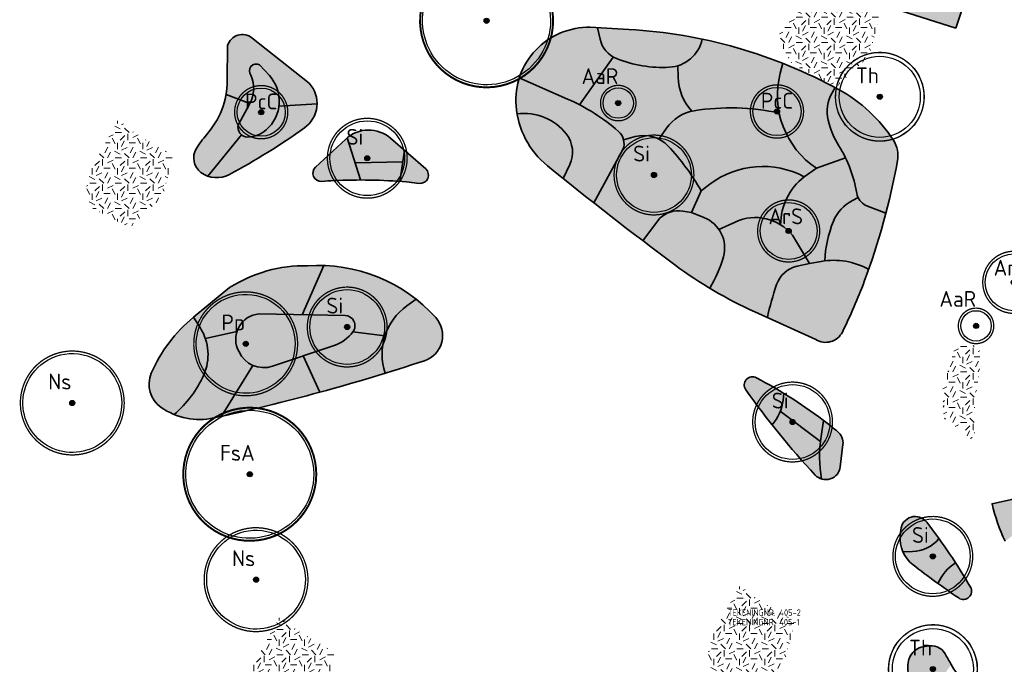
# Model space of a CAD drawing. Header units: metres. Extents: x 109081 to 109625, y 521087 to 521376.
# Tile 9 of 13: x 109252 to 109330, y 521235 to 521285. Entities that reach past the tile are written whole.
import ezdxf
from ezdxf.enums import TextEntityAlignment as Align

# ---------------------------------------------------------------- set-up
doc = ezdxf.new("R2010")
doc.units = ezdxf.units.M
doc.layers.get('0').update_dxf_attribs({"color": 253})
for name, color, linetype in [('Boom buitencontour', 253, 'Continuous'), ('Heester-I', 224, 'Continuous'), ('Heester-II', 173, 'Continuous'), ('Heester-III', 123, 'Continuous'), ('Heester-IV', 91, 'Continuous'), ('Heester-IX', 72, 'Continuous'), ('Heester-V', 201, 'Continuous'), ('Heester-VI', 221, 'Continuous'), ('Heester-X', 32, 'Continuous'), ('Heester-XI', 52, 'Continuous'), ('Heester-XII', 92, 'Continuous'), ('Heester-XIII', 136, 'Continuous'), ('Heester-XIV', 152, 'Continuous'), ('Heester-XV', 192, 'Continuous'), ('Heester-XVI', 212, 'Continuous'), ('Heester-XVII', 232, 'Continuous')]:
    doc.layers.add(name, color=color, linetype=linetype)
for name, color, linetype, lineweight in [('Heester-HhA', 117, 'Continuous', 35), ('N-WE-GR-BEPLANTING-G', 90, 'Continuous', 35), ("N-WE-GR-BOMEN-Acer rubrum 'Sun valley'", 7, 'Continuous', 25), ("N-WE-GR-BOMEN-Amelanchier arborea 'Robin hill", 7, 'Continuous', 25), ("N-WE-GR-BOMEN-Fagus sylvatica 'Atropurperea'", 7, 'Continuous', 25), ('N-WE-GR-BOMEN-Nyssa sylvatica', 7, 'Continuous', 25), ('N-WE-GR-BOMEN-Parrotia persica', 7, 'Continuous', 25), ("N-WE-GR-BOMEN-Pyrus calleryana 'Chanticleer'", 7, 'Continuous', 25), ('N-WE-GR-BOMEN-Sorbus intermedia', 7, 'Continuous', 25), ('N-WE-GR-BOMEN-tekst', 10, 'Continuous', 25), ('N-WE-GR-BOMEN-Tilia henryana', 7, 'Continuous', 25), ('N-WE-GR-GRAS_KUNSTGRAS-A-200', 82, 'Continuous', 18), ('N-WE-GR-SIERPLANTSOEN-G', 40, 'Continuous', 35), ('X-XX-AL-VERWIJZING-T25', 7, 'Continuous', 25)]:
    doc.layers.add(name, color=color, linetype=linetype, lineweight=lineweight)
doc.layers.add('Heester-VII', color=240, linetype='Continuous', true_color=0xff003f)
doc.styles.add('NLCS-ISO-M-T18', font='NLCS-ISO.ttf', dxfattribs={"height": 1.8})
doc.styles.add('NLCS-ISO-M200-T25', font='NLCS-ISO.ttf', dxfattribs={"height": 0.5})

# ---------------------------------------------------------------- blocks, each defined once
blk = doc.blocks.new('Tilia henryana')
at = {"ltscale": 0.1}
h = blk.add_hatch(color=256, dxfattribs=at)
edge = h.paths.add_edge_path()
edge.add_arc((0, 0), 0.203, 0, 360)
at = {"color": 220}
blk.add_circle((0, 0), 3.2, dxfattribs=at)
at = {"ltscale": 0.1}
blk.add_circle((0, 0), 0.203, dxfattribs=at)
for radius in [0.105, 0.0607]:
    blk.add_circle((0, 0), radius)
at = {"layer": 'Boom buitencontour', "color": 109, "true_color": 0x135e2c, "const_width": 0.104}
blk.add_lwpolyline([(-3.391, 0.867, -0.88213), (3.5, 0, -1.13362)], format="xyb", close=True, dxfattribs=at)
at = {"layer": 'Boom buitencontour', "color": 109, "true_color": 0x135e2c}
blk.add_circle((0, 0), 3.5, dxfattribs=at)
at = {"layer": 'N-WE-GR-BOMEN-tekst', "style": 'NLCS-ISO-M-T18', "oblique": 0}
blk.add_text('Th', height=1.25, dxfattribs=at).set_placement((-0.98, 1.689), align=Align.MIDDLE_CENTER)
blk = doc.blocks.new('Acer rubrum')
at = {"ltscale": 0.1}
h = blk.add_hatch(color=256, dxfattribs=at)
edge = h.paths.add_edge_path()
edge.add_arc((0, 0), 0.203, 0, 360)
at = {"color": 220}
blk.add_circle((0, 0), 2.25, dxfattribs=at)
at = {"ltscale": 0.1}
blk.add_circle((0, 0), 0.203, dxfattribs=at)
for radius in [0.105, 0.0607]:
    blk.add_circle((0, 0), radius)
at = {"layer": 'Boom buitencontour', "color": 109, "true_color": 0x135e2c, "const_width": 0.104}
blk.add_lwpolyline([(-2.374, 0.607, -0.88213), (2.45, 0, -1.13362)], format="xyb", close=True, dxfattribs=at)
at = {"layer": 'N-WE-GR-BOMEN-tekst', "style": 'NLCS-ISO-M-T18', "oblique": 0}
blk.add_text('ArS', height=1.25, dxfattribs=at).set_placement((-0.227, 1.153), align=Align.MIDDLE_CENTER)
blk = doc.blocks.new('Amelanchier arborea')
at = {"ltscale": 0.1}
h = blk.add_hatch(color=256, dxfattribs=at)
edge = h.paths.add_edge_path()
edge.add_arc((0, 0), 0.203, 0, 360)
at = {"color": 220}
blk.add_circle((0, 0), 1.2, dxfattribs=at)
at = {"ltscale": 0.1}
blk.add_circle((0, 0), 0.203, dxfattribs=at)
for radius in [0.105, 0.0607]:
    blk.add_circle((0, 0), radius)
at = {"layer": 'Boom buitencontour', "color": 109, "true_color": 0x135e2c, "const_width": 0.104}
blk.add_lwpolyline([(-1.356, 0.347, -0.88213), (1.4, 0, -1.13362)], format="xyb", close=True, dxfattribs=at)
at = {"layer": 'N-WE-GR-BOMEN-tekst', "style": 'NLCS-ISO-M-T18', "oblique": 0}
blk.add_text('AaR', height=1.25, dxfattribs=at).set_placement((-1.442, 2.13), align=Align.MIDDLE_CENTER)
blk = doc.blocks.new('Pyrus calleryana')
at = {"ltscale": 0.1}
h = blk.add_hatch(color=256, dxfattribs=at)
edge = h.paths.add_edge_path()
edge.add_arc((0, 0), 0.203, 0, 360)
at = {"color": 220}
blk.add_circle((0, 0), 1.9, dxfattribs=at)
at = {"ltscale": 0.1}
blk.add_circle((0, 0), 0.203, dxfattribs=at)
for radius in [0.105, 0.0607]:
    blk.add_circle((0, 0), radius)
at = {"layer": 'Boom buitencontour', "color": 109, "true_color": 0x135e2c, "const_width": 0.104}
blk.add_lwpolyline([(-2.035, 0.52, -0.88213), (2.1, 0, -1.13362)], format="xyb", close=True, dxfattribs=at)
at = {"layer": 'N-WE-GR-BOMEN-tekst', "style": 'NLCS-ISO-M-T18', "oblique": 0}
blk.add_text('PcC', height=1.25, dxfattribs=at).set_placement((0.004, 0.849), align=Align.MIDDLE_CENTER)
blk = doc.blocks.new('Sorbus intermedia')
at = {"ltscale": 0.1}
h = blk.add_hatch(color=256, dxfattribs=at)
edge = h.paths.add_edge_path()
edge.add_arc((0, 0), 0.203, 0, 360)
at = {"color": 220}
blk.add_circle((0, 0), 2.95, dxfattribs=at)
at = {"ltscale": 0.1}
blk.add_circle((0, 0), 0.203, dxfattribs=at)
for radius in [0.105, 0.0607]:
    blk.add_circle((0, 0), radius)
at = {"layer": 'Boom buitencontour', "color": 109, "true_color": 0x135e2c, "const_width": 0.104}
blk.add_lwpolyline([(-3.052, 0.78, -0.88213), (3.15, 0, -1.13362)], format="xyb", close=True, dxfattribs=at)
at = {"layer": 'N-WE-GR-BOMEN-tekst', "style": 'NLCS-ISO-M-T18', "oblique": 0}
blk.add_text('Si', height=1.25, dxfattribs=at).set_placement((-0.98, 1.689), align=Align.MIDDLE_CENTER)
blk = doc.blocks.new('Parrotia persica')
at = {"ltscale": 0.1}
h = blk.add_hatch(color=256, dxfattribs=at)
edge = h.paths.add_edge_path()
edge.add_arc((0, 0), 0.203, 0, 360)
at = {"color": 220}
blk.add_lwpolyline([(-3.779, 0.966, -0.88213), (3.9, 0, -1.13362)], format="xyb", close=True, dxfattribs=at)
at = {"ltscale": 0.1}
blk.add_circle((0, 0), 0.203, dxfattribs=at)
for radius in [0.105, 0.0607]:
    blk.add_circle((0, 0), radius)
at = {"layer": 'Boom buitencontour', "color": 109, "true_color": 0x135e2c, "const_width": 0.104}
blk.add_lwpolyline([(-3.972, 1.015, -0.88213), (4.1, 0, -1.13362)], format="xyb", close=True, dxfattribs=at)
at = {"layer": 'N-WE-GR-BOMEN-tekst', "style": 'NLCS-ISO-M-T18', "oblique": 0}
blk.add_text('Pp', height=1.25, dxfattribs=at).set_placement((-0.98, 1.689), align=Align.MIDDLE_CENTER)
blk = doc.blocks.new('Nyssa sylvatica')
at = {"ltscale": 0.1}
h = blk.add_hatch(color=256, dxfattribs=at)
edge = h.paths.add_edge_path()
edge.add_arc((0, 0), 0.203, 0, 360)
at = {"color": 220}
blk.add_lwpolyline([(-3.779, 0.966, -0.88213), (3.9, 0, -1.13362)], format="xyb", close=True, dxfattribs=at)
at = {"ltscale": 0.1}
blk.add_circle((0, 0), 0.203, dxfattribs=at)
for radius in [0.105, 0.0607]:
    blk.add_circle((0, 0), radius)
at = {"layer": 'Boom buitencontour', "color": 109, "true_color": 0x135e2c, "const_width": 0.104}
blk.add_lwpolyline([(-3.972, 1.015, -0.88213), (4.1, 0, -1.13362)], format="xyb", close=True, dxfattribs=at)
at = {"layer": 'N-WE-GR-BOMEN-tekst', "style": 'NLCS-ISO-M-T18', "oblique": 0}
blk.add_text('Ns', height=1.25, dxfattribs=at).set_placement((-0.98, 1.689), align=Align.MIDDLE_CENTER)
blk = doc.blocks.new('Fagus sylvatica')
at = {"ltscale": 0.1}
h = blk.add_hatch(color=256, dxfattribs=at)
edge = h.paths.add_edge_path()
edge.add_arc((0, 0), 0.203, 0, 360)
at = {"color": 220}
blk.add_lwpolyline([(-4.893, 1.25, -0.88213), (5.05, 0, -1.13362)], format="xyb", close=True, dxfattribs=at)
at = {"ltscale": 0.1}
blk.add_circle((0, 0), 0.203, dxfattribs=at)
for radius in [0.105, 0.0607]:
    blk.add_circle((0, 0), radius)
at = {"layer": 'Boom buitencontour', "color": 109, "true_color": 0x135e2c, "const_width": 0.156}
blk.add_lwpolyline([(-5.087, 1.3, -0.88213), (5.25, 0, -1.13362)], format="xyb", close=True, dxfattribs=at)
at = {"layer": 'N-WE-GR-BOMEN-tekst', "style": 'NLCS-ISO-M-T18', "oblique": 0}
blk.add_text('FsA', height=1.25, dxfattribs=at).set_placement((-0.98, 1.689), align=Align.MIDDLE_CENTER)

msp = doc.modelspace()

# ---------------------------------------------------------------- hatches: boundary and pattern name
at = {"layer": 'Heester-HhA'}
h = msp.add_hatch(color=256, dxfattribs=at)
h.dxf.hatch_style = 1
h.paths.add_polyline_path([(109324.294, 521298.527, 0.006656), (109324.63, 521300.485, 0.008425), (109324.959, 521302.886, 0.068233), (109324.62, 521320.726), (109329.768, 521321.484), (109329.506, 521322.961), (109322.886, 521321.987, -0.074155), (109323.469, 521303.063, -0.00841), (109323.148, 521300.717, -0.006643), (109322.819, 521298.801, -0.030267), (109320.936, 521291.272), (109319.52, 521286.827), (109326, 521284.762), (109326.477, 521286.184), (109321.404, 521287.8), (109322.366, 521290.819, 0.030278)])
at = {"layer": 'Heester-I'}
h = msp.add_hatch(color=256, dxfattribs=at)
h.dxf.hatch_style = 1
h.paths.add_polyline_path([(109304.077, 521280.911), (109304.058, 521281.809, -0.061786), (109303.372, 521281.687, -0.108618), (109299.215, 521282.37, -0.033306), (109298.958, 521282.493), (109296.287, 521278.729, -0.060314), (109299.366, 521276.625, -0.152596), (109299.765, 521275.97), (109300.695, 521276.214, -0.183579), (109302.556, 521276.017), (109303.163, 521276.886, -0.188431), (109305.163, 521278.22, -0.183154)])
h = msp.add_hatch(color=256, dxfattribs=at)
h.dxf.hatch_style = 1
h.paths.add_polyline_path([(109272.582, 521278.847, 0.200929), (109271.812, 521281.026), (109271.037, 521281.881, 0.829983), (109270.351, 521281.052, -0.234256), (109270.259, 521278.821), (109269.359, 521277.177, 0.514915), (109270.103, 521276.185, 0.174553), (109271.551, 521276.746, 0.202399)])
h = msp.add_hatch(color=256, dxfattribs=at)
h.dxf.hatch_style = 1
h.paths.add_polyline_path([(109282.345, 521274.219), (109278.582, 521274.136), (109279.007, 521272.794, -0.017265), (109282.113, 521272.687)])
h = msp.add_hatch(color=256, dxfattribs=at)
h.dxf.hatch_style = 1
h.paths.add_polyline_path([(109315.302, 521252.155), (109312.142, 521254.56, -0.087532), (109311.489, 521253.477, 0.019838), (109314.888, 521249.521, 0.13242), (109315.396, 521249.204, -0.069371)])
h = msp.add_hatch(color=256, dxfattribs=at)
h.dxf.hatch_style = 1
h.paths.add_polyline_path([(109324.666, 521244.508, -0.212732), (109322.569, 521243.486), (109321.823, 521243.46, 0.124175), (109322.62, 521242.437, 0.009332), (109324.584, 521240.965, -0.153601), (109325.978, 521242.592, 0.012354)])
at = {"layer": 'Heester-II'}
h = msp.add_hatch(color=256, dxfattribs=at)
h.dxf.hatch_style = 1
h.paths.add_polyline_path([(109315.924, 521277.502, -0.194639), (109316.244, 521279.677), (109316.479, 521280.078, 0.029141), (109312.337, 521281.998), (109312.133, 521281.218, 0.320304), (109314.991, 521273.724), (109317.283, 521274.55, 0.02558), (109316.769, 521275.483, -0.079061)])
at = {"layer": 'Heester-III'}
h = msp.add_hatch(color=256, dxfattribs=at)
h.dxf.hatch_style = 1
h.paths.add_polyline_path([(109312.052, 521278.077, 0.092689), (109305.35, 521278.256, 0.203468), (109303.163, 521276.886), (109302.556, 521276.017, -0.086771), (109303.283, 521275.473, -0.060932), (109305.887, 521271.931), (109306.587, 521272.462, -0.293411), (109314.017, 521273.048), (109314.991, 521273.724, -0.197676)])
h = msp.add_hatch(color=256, dxfattribs=at)
h.dxf.hatch_style = 1
h.paths.add_polyline_path([(109277.778, 521262.104), (109270.998, 521262.229, 0.549148), (109269.41, 521259.248, 0.383957), (109272.045, 521258.102), (109276.913, 521259.731, 0.14629), (109278.402, 521260.817, 0.61393)])
h = msp.add_hatch(color=256, dxfattribs=at)
h.dxf.hatch_style = 1
edge = h.paths.add_edge_path()
edge.add_arc((109341.663, 521250.032), 13.1, 192.2722, 205.9068)
edge.add_arc((109327.879, 521247.588), 3.841, 301.3941, 364.46936)
edge.add_line((109331.708, 521247.887), (109328.863, 521247.248))
at = {"layer": 'Heester-IV'}
h = msp.add_hatch(color=256, dxfattribs=at)
h.dxf.hatch_style = 1
h.paths.add_polyline_path([(109314.017, 521273.048, 0.293411), (109306.587, 521272.462), (109305.887, 521271.931), (109305.118, 521270.239), (109306.115, 521269.838, -0.149934), (109307.299, 521268.88), (109308.577, 521269.478, -0.253868), (109312.168, 521269.266, -0.229993)])
at = {"layer": 'Heester-IX'}
h = msp.add_hatch(color=256, dxfattribs=at)
h.dxf.hatch_style = 1
h.paths.add_polyline_path([(109317.829, 521271.169), (109318.288, 521271.402, -0.067644), (109318.181, 521271.744, 0.071046), (109317.283, 521274.55), (109314.991, 521273.724), (109314.017, 521273.048, 0.229993), (109312.168, 521269.266, -0.083861), (109313.109, 521268.434), (109314.451, 521266.217), (109315.377, 521266.377, -0.011834), (109315.645, 521266.416, -0.085214), (109316.336, 521269.546, -0.180021)])
h = msp.add_hatch(color=256, dxfattribs=at)
h.dxf.hatch_style = 1
h.paths.add_polyline_path([(109270.507, 521258.169, -0.185381), (109269.41, 521259.248, -0.208648), (109269.245, 521260.84), (109266.753, 521260.286, -0.188916), (109266.628, 521257.424, -0.113317), (109264.285, 521254.299, 0.150633), (109267.421, 521254.023, 0.000953), (109268.018, 521254.153)])
at = {"layer": 'Heester-V'}
h = msp.add_hatch(color=256, dxfattribs=at)
h.dxf.hatch_style = 1
h.paths.add_polyline_path([(109312.133, 521281.218), (109312.337, 521281.998, 0.042378), (109305.983, 521283.901, -0.269466), (109304.058, 521281.809), (109304.077, 521280.911, 0.183154), (109305.163, 521278.22, -0.014481), (109305.35, 521278.256, -0.092689), (109312.052, 521278.077, -0.115326)])
h = msp.add_hatch(color=256, dxfattribs=at)
h.dxf.hatch_style = 1
h.paths.add_polyline_path([(109295.256, 521276.403, 0.268502), (109291.356, 521278.014, 0.181597), (109293.76, 521273.91, 0.00134), (109295.012, 521272.9), (109295.522, 521274.004, 0.278694)])
at = {"layer": 'Heester-VI'}
h = msp.add_hatch(color=256, dxfattribs=at)
h.dxf.hatch_style = 1
h.paths.add_polyline_path([(109298.958, 521282.493, -0.214661), (109297.917, 521283.904), (109297.722, 521284.81), (109297.141, 521284.843, 0.331847), (109291.535, 521280.842), (109295.344, 521279.179, -0.016839), (109296.287, 521278.729)])
h = msp.add_hatch(color=256, dxfattribs=at)
h.dxf.hatch_style = 1
h.paths.add_polyline_path([(109280.928, 521260.492), (109278.402, 521260.817, -0.14629), (109276.913, 521259.731), (109274.479, 521258.916), (109275.795, 521256.058, 0.008356), (109280.942, 521257.548, -0.160481)])
at = {"layer": 'Heester-VII'}
h = msp.add_hatch(color=256, dxfattribs=at)
h.dxf.hatch_style = 1
h.paths.add_polyline_path([(109300.189, 521284.669), (109297.722, 521284.81), (109297.917, 521283.904, 0.249752), (109299.215, 521282.37, 0.108618), (109303.372, 521281.687, 0.33686), (109305.983, 521283.901, 0.037335)])
h = msp.add_hatch(color=256, dxfattribs=at)
h.dxf.hatch_style = 1
h.paths.add_polyline_path([(109274.479, 521258.916), (109272.045, 521258.102, -0.185381), (109270.507, 521258.169), (109268.018, 521254.153, 0.012488), (109275.795, 521256.058)])
h = msp.add_hatch(color=256, dxfattribs=at)
h.dxf.hatch_style = 1
h.paths.add_polyline_path([(109325.152, 521235.414, 0.342917), (109323.701, 521236.015, 0.428319), (109322.213, 521234.396), (109322.298, 521231.875), (109323.412, 521231.999), (109323.349, 521232.713, -0.117525), (109323.368, 521232.978, -0.470909), (109324.752, 521233.311), (109325.636, 521234.564, -0.000151)])
at = {"layer": 'Heester-X'}
h = msp.add_hatch(color=256, dxfattribs=at)
h.dxf.hatch_style = 1
h.paths.add_polyline_path([(109274.578, 521276.903, 0.238929), (109275.573, 521278.793), (109272.561, 521278.622, -0.182939), (109271.551, 521276.746, -0.174553), (109270.103, 521276.185, -0.172618), (109269.618, 521276.345), (109266.954, 521273.098, 0.211735), (109268.651, 521273.227, 0.030977)])
h = msp.add_hatch(color=256, dxfattribs=at)
h.dxf.hatch_style = 1
h.paths.add_polyline_path([(109320.479, 521270.178), (109318.883, 521270.785, -0.165735), (109318.288, 521271.402), (109317.829, 521271.169, 0.180021), (109316.336, 521269.546, 0.085214), (109315.645, 521266.416, -0.158469), (109319.117, 521265.743, 0.020866)])
h = msp.add_hatch(color=256, dxfattribs=at)
h.dxf.hatch_style = 1
h.paths.add_polyline_path([(109307.647, 521266.727, 0.382609), (109306.115, 521269.838), (109305.118, 521270.239), (109304.444, 521270.342, 0.236697), (109302.601, 521269.745), (109301.278, 521268.007, 0.002653), (109303.823, 521266.094, 0.024319), (109306.574, 521264.25, 0.067866)])
h = msp.add_hatch(color=256, dxfattribs=at)
h.dxf.hatch_style = 1
h.paths.add_polyline_path([(109276.095, 521266.053, 0.025408), (109274.822, 521266.034, 0.148278), (109268.671, 521264.304), (109265.819, 521261.966), (109266.36, 521261.109, -0.0583), (109266.753, 521260.286), (109269.245, 521260.84, -0.305496), (109270.998, 521262.229), (109274.388, 521262.166)])
h = msp.add_hatch(color=256, dxfattribs=at)
h.dxf.hatch_style = 1
h.paths.add_polyline_path([(109312.359, 521255.434), (109312.422, 521255.956, 0.013728), (109310.605, 521257), (109310.253, 521257.189, 0.792734), (109309.416, 521256.24, 0.013136), (109311.489, 521253.477, 0.15042)])
h = msp.add_hatch(color=256, dxfattribs=at)
h.dxf.hatch_style = 1
h.paths.add_polyline_path([(109323.698, 521245.802, 0.685106), (109321.643, 521245.188), (109321.607, 521244.738, 0.124175), (109321.823, 521243.46), (109322.569, 521243.486, 0.212732), (109324.666, 521244.508, 0.008599)])
at = {"layer": 'Heester-XI'}
h = msp.add_hatch(color=256, dxfattribs=at)
h.dxf.hatch_style = 1
h.paths.add_polyline_path([(109277.95, 521276.13, 0.014813), (109277.832, 521276.027), (109275.45, 521273.811, 0.708268), (109275.94, 521272.687, -0.005986), (109276.892, 521272.745, -0.011752), (109279.007, 521272.794)])
h = msp.add_hatch(color=256, dxfattribs=at)
h.dxf.hatch_style = 1
h.paths.add_polyline_path([(109305.887, 521271.931, 0.060932), (109303.283, 521275.473, 0.274726), (109300.695, 521276.214), (109299.765, 521275.97, -0.152596), (109299.721, 521275.203), (109297.408, 521270.997, 0.004074), (109301.278, 521268.007), (109302.601, 521269.745, -0.236697), (109304.444, 521270.342), (109305.118, 521270.239)])
h = msp.add_hatch(color=256, dxfattribs=at)
h.dxf.hatch_style = 1
h.paths.add_polyline_path([(109282.666, 521262.868), (109283.39, 521263.385, 0.158855), (109276.095, 521266.053), (109274.388, 521262.166), (109277.778, 521262.104, -0.61393), (109278.402, 521260.817), (109280.928, 521260.492, -0.160481)])
h = msp.add_hatch(color=256, dxfattribs=at)
h.dxf.hatch_style = 1
h.paths.add_polyline_path([(109312.422, 521255.956), (109312.359, 521255.434, -0.062071), (109312.142, 521254.56), (109315.302, 521252.155, -0.009468), (109315.353, 521252.557), (109315.539, 521253.832, 0.024722)])
h = msp.add_hatch(color=256, dxfattribs=at)
h.dxf.hatch_style = 1
h.paths.add_polyline_path([(109327.152, 521240.685, 0.011915), (109325.978, 521242.592, 0.153601), (109324.584, 521240.965, 0.007617), (109326.227, 521239.819, 0.797533)])
at = {"layer": 'Heester-XII'}
h = msp.add_hatch(color=256, dxfattribs=at)
h.dxf.hatch_style = 1
h.paths.add_polyline_path([(109321.07, 521275.925, 0.124459), (109316.746, 521279.934, 0.00194), (109316.479, 521280.078), (109316.244, 521279.677, 0.194639), (109315.924, 521277.502, 0.079061), (109316.769, 521275.483, -0.096802), (109318.181, 521271.744, 0.236025), (109318.883, 521270.785), (109320.479, 521270.178, 0.019016), (109321.394, 521274.305, 0.19121)])
at = {"layer": 'Heester-XIII'}
h = msp.add_hatch(color=256, dxfattribs=at)
h.dxf.hatch_style = 1
h.paths.add_polyline_path([(109282.481, 521275.121), (109281.38, 521276.082, 0.367288), (109277.95, 521276.13), (109278.582, 521274.136), (109282.345, 521274.219)])
h = msp.add_hatch(color=256, dxfattribs=at)
h.dxf.hatch_style = 1
h.paths.add_polyline_path([(109313.462, 521265.992), (109314.451, 521266.217), (109313.109, 521268.434, 0.345076), (109308.577, 521269.478), (109307.299, 521268.88, -0.220052), (109307.647, 521266.727, -0.067866), (109306.574, 521264.25, 0.029464), (109310.127, 521262.387), (109311.119, 521261.939, -0.029936), (109311.851, 521264.547, -0.258658)])
h = msp.add_hatch(color=256, dxfattribs=at)
h.dxf.hatch_style = 1
h.paths.add_polyline_path([(109266.36, 521261.109), (109265.819, 521261.966, 0.119581), (109262.487, 521257.546, 0.357287), (109263.256, 521254.856, 0.054935), (109264.285, 521254.299, 0.113317), (109266.628, 521257.424, 0.249968)])
at = {"layer": 'Heester-XIV'}
h = msp.add_hatch(color=256, dxfattribs=at)
h.dxf.hatch_style = 1
h.paths.add_polyline_path([(109284.945, 521261.934, 0.042509), (109283.39, 521263.385), (109282.666, 521262.868, 0.329446), (109280.942, 521257.548, 0.005085), (109284.048, 521258.539, 0.542097)])
at = {"layer": 'Heester-XV'}
h = msp.add_hatch(color=256, dxfattribs=at)
h.dxf.hatch_style = 1
h.paths.add_polyline_path([(109271.037, 521281.881), (109271.812, 521281.026, -0.200929), (109272.582, 521278.847, -0.018765), (109272.561, 521278.622), (109275.573, 521278.793, 0.191049), (109274.956, 521280.422), (109270.433, 521284.006, 0.530732), (109268.507, 521283.398), (109268.487, 521280.61, -0.041626), (109268.39, 521279.547), (109270.259, 521278.821, 0.234256), (109270.351, 521281.052, -0.829983)])
h = msp.add_hatch(color=256, dxfattribs=at)
h.dxf.hatch_style = 1
h.paths.add_polyline_path([(109284.147, 521273.665), (109282.481, 521275.121), (109282.113, 521272.687, -0.002914), (109282.637, 521272.648), (109283.644, 521272.53, 0.736787)])
h = msp.add_hatch(color=256, dxfattribs=at)
h.dxf.hatch_style = 1
h.paths.add_polyline_path([(109318.765, 521264.777, 0.004625), (109319.117, 521265.743, 0.170623), (109315.377, 521266.377), (109314.451, 521266.217), (109313.462, 521265.992, 0.258658), (109311.851, 521264.547, 0.029936), (109311.119, 521261.939), (109314.945, 521260.212, 0.444405), (109317.04, 521260.801, 0.025524)])
h = msp.add_hatch(color=256, dxfattribs=at)
h.dxf.hatch_style = 1
h.paths.add_polyline_path([(109317.085, 521251.92, 0.260008), (109316.662, 521252.957, 0.003676), (109316.173, 521253.342, 0.005249), (109315.539, 521253.832), (109315.353, 521252.557, 0.07889), (109315.396, 521249.204, 0.46603), (109316.871, 521250.165)])
at = {"layer": 'Heester-XVI'}
h = msp.add_hatch(color=256, dxfattribs=at)
h.dxf.hatch_style = 1
h.paths.add_polyline_path([(109295.522, 521274.004), (109295.012, 521272.9, 0.00255), (109297.408, 521270.997), (109299.721, 521275.203, 0.312468), (109299.366, 521276.625, 0.077231), (109295.344, 521279.179), (109291.535, 521280.842, 0.097373), (109291.278, 521278.635, 0.023127), (109291.356, 521278.014, -0.268502), (109295.256, 521276.403, -0.278694)])
at = {"layer": 'Heester-XVII'}
h = msp.add_hatch(color=256, dxfattribs=at)
h.dxf.hatch_style = 1
h.paths.add_polyline_path([(109269.618, 521276.345, -0.314357), (109269.359, 521277.177), (109270.259, 521278.821), (109268.39, 521279.547, -0.140361), (109266.842, 521276.366, 0.048615), (109266.031, 521275.263, 0.384887), (109266.405, 521273.39, 0.074418), (109266.954, 521273.098)])
at = {"layer": 'N-WE-GR-GRAS_KUNSTGRAS-A-200'}
h = msp.add_hatch(dxfattribs=at)
h.set_pattern_fill('AGR-GRAS_02-SO', color=256, scale=0.2, pattern_type=2)
h.set_pattern_definition([(0, (37.4015, 79.629), (2, 2), [0.5, -1.5]), (0, (38.5015, 80.829), (2, 2), [0.5, -1.5]), (90, (37.6015, 80.329), (-2, 2), [0.5, -1.5]), (90, (38.4015, 81.029), (-2, 2), [0.5, -1.5]), (45, (37.8015, 81.0291), (0, 2), [0.5, -2.328427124]), (135, (38.5015, 79.6291), (-2, 0), [0.5, -2.328427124]), (26.5650512, (37.9015, 80.2291), (2, 8e-10), [0.5, -3.972135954]), (26.5650512, (38.8015, 81.2291), (2, 8e-10), [0.5, -3.972135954]), (63.43494882, (38.8015, 79.6291), (1e-10, 2), [0.5, -3.972135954]), (63.43494882, (37.9015, 80.5291), (1e-10, 2), [0.5, -3.972135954]), (63.43494882, (38.6015, 80.0291), (1e-10, 2), [0.5, -3.972135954]), (116.5650512, (37.4015, 80.7291), (-8e-10, 2), [0.5, -3.972135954]), (153.43494882, (37.8015, 79.9291), (-2, 1e-10), [0.5, -3.972135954])])
h.paths.add_polyline_path([(109315.652, 521288.634), (109311.882, 521284.085), (109313.052, 521281.941), (109316.562, 521280.121), (109319.162, 521282.591), (109320.007, 521285.775), (109316.952, 521287.595)])
h = msp.add_hatch(dxfattribs=at)
h.set_pattern_fill('AGR-GRAS_02-SO', color=256, scale=0.2, pattern_type=2)
h.set_pattern_definition([(0, (-18.372, 68.5367), (2, 2), [0.5, -1.5]), (0, (-17.272, 69.7367), (2, 2), [0.5, -1.5]), (90, (-18.172, 69.2367), (-2, 2), [0.5, -1.5]), (90, (-17.372, 69.9367), (-2, 2), [0.5, -1.5]), (45, (-17.9719, 69.9367), (0, 2), [0.5, -2.328427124]), (135, (-17.2719, 68.5367), (-2, 0), [0.5, -2.328427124]), (26.5650512, (-17.8719, 69.1367), (2, 8e-10), [0.5, -3.972135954]), (26.5650512, (-16.9719, 70.1367), (2, 8e-10), [0.5, -3.972135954]), (63.43494882, (-16.9719, 68.5367), (1e-10, 2), [0.5, -3.972135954]), (63.43494882, (-17.8719, 69.4367), (1e-10, 2), [0.5, -3.972135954]), (63.43494882, (-17.1719, 68.9367), (1e-10, 2), [0.5, -3.972135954]), (116.5650512, (-18.3719, 69.6367), (-8e-10, 2), [0.5, -3.972135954]), (153.43494882, (-17.9719, 68.8367), (-2, 1e-10), [0.5, -3.972135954])])
h.paths.add_polyline_path([(109259.879, 521277.542), (109257.437, 521273.14), (109257.278, 521270.848), (109260.789, 521269.029), (109263.389, 521271.498), (109264.234, 521274.683), (109261.179, 521276.502)])
h = msp.add_hatch(dxfattribs=at)
h.set_pattern_fill('AGR-GRAS_02-SO', color=256, scale=0.2, pattern_type=2)
h.set_pattern_definition([(0, (48.3508, 51.653), (2, 2), [0.5, -1.5]), (0, (49.4508, 52.853), (2, 2), [0.5, -1.5]), (90, (48.5508, 52.353), (-2, 2), [0.5, -1.5]), (90, (49.3508, 53.053), (-2, 2), [0.5, -1.5]), (45, (48.7508, 53.053), (0, 2), [0.5, -2.328427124]), (135, (49.4508, 51.653), (-2, 0), [0.5, -2.328427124]), (26.5650512, (48.8508, 52.2531), (2, 8e-10), [0.5, -3.972135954]), (26.5650512, (49.7508, 53.2531), (2, 8e-10), [0.5, -3.972135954]), (63.43494882, (49.7508, 51.6531), (1e-10, 2), [0.5, -3.972135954]), (63.43494882, (48.8508, 52.5531), (1e-10, 2), [0.5, -3.972135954]), (63.43494882, (49.5508, 52.0531), (1e-10, 2), [0.5, -3.972135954]), (116.5650512, (48.3508, 52.7531), (-8e-10, 2), [0.5, -3.972135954]), (153.43494882, (48.7508, 51.9531), (-2, 1e-10), [0.5, -3.972135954])])
h.paths.add_polyline_path([(109326.075, 521260.041), (109324.956, 521256.437), (109325.039, 521254.034), (109327.511, 521252.145), (109327.483, 521255.153), (109327.898, 521258.094), (109327.902, 521259.619)])
h = msp.add_hatch(dxfattribs=at)
h.set_pattern_fill('AGR-GRAS_02-SO', color=256, scale=0.2, pattern_type=2)
h.set_pattern_definition([(0, (30.7046, 31.8103), (2, 2), [0.5, -1.5]), (0, (31.8046, 33.0103), (2, 2), [0.5, -1.5]), (90, (30.9046, 32.5103), (-2, 2), [0.5, -1.5]), (90, (31.7046, 33.2103), (-2, 2), [0.5, -1.5]), (45, (31.1046, 33.2103), (0, 2), [0.5, -2.328427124]), (135, (31.8046, 31.8103), (-2, 0), [0.5, -2.328427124]), (26.5650512, (31.2046, 32.4103), (2, 8e-10), [0.5, -3.972135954]), (26.5650512, (32.1046, 33.4103), (2, 8e-10), [0.5, -3.972135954]), (63.43494882, (32.1046, 31.8103), (1e-10, 2), [0.5, -3.972135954]), (63.43494882, (31.2046, 32.7103), (1e-10, 2), [0.5, -3.972135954]), (63.43494882, (31.9046, 32.2103), (1e-10, 2), [0.5, -3.972135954]), (116.5650512, (30.7046, 32.9103), (-8e-10, 2), [0.5, -3.972135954]), (153.43494882, (31.1046, 32.1103), (-2, 1e-10), [0.5, -3.972135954])])
h.paths.add_polyline_path([(109308.955, 521240.816), (109306.514, 521236.414), (109306.355, 521234.122), (109309.865, 521232.302), (109312.466, 521234.772), (109313.311, 521237.956), (109310.255, 521239.776)])
h = msp.add_hatch(dxfattribs=at)
h.set_pattern_fill('AGR-GRAS_02-SO', color=256, scale=0.2, pattern_type=2)
h.set_pattern_definition([(0, (-5.6173, 29.3445), (2, 2), [0.5, -1.5]), (0, (-4.5173, 30.5445), (2, 2), [0.5, -1.5]), (90, (-5.4173, 30.0445), (-2, 2), [0.5, -1.5]), (90, (-4.6173, 30.7445), (-2, 2), [0.5, -1.5]), (45, (-5.2173, 30.7445), (0, 2), [0.5, -2.328427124]), (135, (-4.5173, 29.3445), (-2, 0), [0.5, -2.328427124]), (26.5650512, (-5.1173, 29.9445), (2, 8e-10), [0.5, -3.972135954]), (26.5650512, (-4.2173, 30.9445), (2, 8e-10), [0.5, -3.972135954]), (63.43494882, (-4.2173, 29.3445), (1e-10, 2), [0.5, -3.972135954]), (63.43494882, (-5.1173, 30.2445), (1e-10, 2), [0.5, -3.972135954]), (63.43494882, (-4.4173, 29.7445), (1e-10, 2), [0.5, -3.972135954]), (116.5650512, (-5.6173, 30.4445), (-8e-10, 2), [0.5, -3.972135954]), (153.43494882, (-5.2173, 29.6445), (-2, 1e-10), [0.5, -3.972135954])])
h.paths.add_polyline_path([(109272.633, 521238.35), (109270.192, 521233.948), (109270.033, 521231.656), (109271.863, 521228.788), (109276.144, 521232.306), (109276.989, 521235.49), (109273.933, 521237.31)])

# ---------------------------------------------------------------- linework, layer by layer
at = {"layer": 'N-WE-GR-BEPLANTING-G', "flags": 128}
for points in [[(109326, 521284.762), (109319.52, 521286.827), (109320.936, 521291.272, 0.030267), (109322.819, 521298.801, 0.006643), (109323.148, 521300.717, 0.00841), (109323.469, 521303.063, 0.074155), (109322.886, 521321.987), (109329.506, 521322.961), (109329.768, 521321.484), (109324.62, 521320.726, -0.068233), (109324.959, 521302.886, -0.008425), (109324.63, 521300.485, -0.006656), (109324.294, 521298.527, -0.030278), (109322.366, 521290.819), (109321.404, 521287.8), (109326.477, 521286.184)], [(109282.637, 521272.648, 0.031939), (109276.892, 521272.745, 0.005986), (109275.94, 521272.687, -0.708268), (109275.45, 521273.811), (109277.832, 521276.027, -0.384191), (109281.38, 521276.082), (109284.147, 521273.665, -0.736787), (109283.644, 521272.53)], [(109310.253, 521257.189), (109310.605, 521257, -0.043722), (109316.173, 521253.342, -0.003676), (109316.662, 521252.957, -0.260008), (109317.085, 521251.92), (109316.871, 521250.165, -0.63781), (109314.888, 521249.521, -0.032982), (109309.416, 521256.24, -0.792734)], [(109321.643, 521245.188), (109321.607, 521244.738, 0.25224), (109322.62, 521242.437, 0.01695), (109326.227, 521239.819, 0.797533), (109327.152, 521240.685, 0.032879), (109323.698, 521245.802, 0.685106)], [(109322.213, 521234.396), (109322.313, 521231.447), (109322.81, 521225.812, 0.686032), (109324.999, 521225.183, -0.021161), (109328.149, 521228.994, 0.448869), (109327.794, 521232.183, -0.109594), (109325.636, 521234.564, -0.000151), (109325.152, 521235.414, 0.342917), (109323.701, 521236.015, 0.428319)]]:
    msp.add_lwpolyline(points, format="xyb", close=True, dxfattribs=at)
for points in [[(109297.141, 521284.843), (109300.189, 521284.669, -0.111197), (109316.746, 521279.934, -0.124459), (109321.07, 521275.925, -0.19121), (109321.394, 521274.305, -0.044532), (109318.765, 521264.777, -0.025524), (109317.04, 521260.801, -0.444405), (109314.945, 521260.212), (109310.127, 521262.387, -0.053822), (109303.823, 521266.094, -0.010617), (109293.76, 521273.91, -0.205588), (109291.278, 521278.635, -0.443553), (109297.141, 521284.843, 0.010491)], [(109268.507, 521283.398), (109268.487, 521280.61, -0.183057), (109266.842, 521276.366, 0.048615), (109266.031, 521275.263, 0.384887), (109266.405, 521273.39, 0.290733), (109268.651, 521273.227, 0.030977), (109274.578, 521276.903, 0.450544), (109274.956, 521280.422), (109270.433, 521284.006, 0.530732), (109268.507, 521283.398, 0.802089)], [(109268.671, 521264.304), (109265.819, 521261.966, 0.119581), (109262.487, 521257.546, 0.357287), (109263.256, 521254.856, 0.207283), (109267.421, 521254.023, 0.026887), (109284.048, 521258.539, 0.542097), (109284.945, 521261.934, 0.229322), (109274.822, 521266.034, 0.148278), (109268.671, 521264.304, 4.067894)], [(109329.88, 521244.309, -0.051247), (109328.863, 521247.248), (109331.819, 521247.912)]]:
    msp.add_lwpolyline(points, format="xyb", dxfattribs=at)
at = {"layer": 'N-WE-GR-SIERPLANTSOEN-G', "flags": 128}
for points in [[(109297.722, 521284.81), (109297.917, 521283.904, 0.249752), (109299.215, 521282.37, 0.108618), (109303.372, 521281.687, 0.33686), (109305.983, 521283.901, -0.80301)], [(109304.058, 521281.809), (109304.077, 521280.911, 0.183154), (109305.163, 521278.22, 0.437582)], [(109312.337, 521281.998), (109312.133, 521281.218, 0.320304), (109314.991, 521273.724), (109317.283, 521274.55)], [(109291.535, 521280.842), (109295.344, 521279.179, -0.077231), (109299.366, 521276.625, -0.312468), (109299.721, 521275.203), (109297.408, 521270.997)], [(109316.479, 521280.078), (109316.244, 521279.677, 0.194639), (109315.924, 521277.502, 0.079061), (109316.769, 521275.483, -0.096802), (109318.181, 521271.744, 0.236025), (109318.883, 521270.785), (109320.479, 521270.178)], [(109302.556, 521276.017), (109303.163, 521276.886, -0.203468), (109305.35, 521278.256, -0.092689), (109312.052, 521278.077, -9.418194)], [(109295.012, 521272.9), (109295.522, 521274.004, 0.278694), (109295.256, 521276.403, 0.268502), (109291.356, 521278.014, 15.044029)], [(109299.765, 521275.97), (109300.695, 521276.214, -0.274726), (109303.283, 521275.473, -0.060932), (109305.887, 521271.931), (109305.118, 521270.239), (109304.444, 521270.342, 0.236697), (109302.601, 521269.745), (109301.278, 521268.007)], [(109305.887, 521271.931), (109306.587, 521272.462, -0.293411), (109314.017, 521273.048, 10.916917)], [(109314.991, 521273.724), (109314.017, 521273.048, 0.229993), (109312.168, 521269.266)], [(109318.288, 521271.402), (109317.829, 521271.169, 0.180021), (109316.336, 521269.546, 0.085214), (109315.645, 521266.416, 1.048609)], [(109305.118, 521270.239), (109306.115, 521269.838, -0.382609), (109307.647, 521266.727, -0.067866), (109306.574, 521264.25, -4.090096)], [(109307.299, 521268.88), (109308.577, 521269.478, -0.345076), (109313.109, 521268.434), (109314.451, 521266.217), (109313.462, 521265.992, 0.258658), (109311.851, 521264.547, 0.029936), (109311.119, 521261.939, -1.441389)], [(109314.451, 521266.217), (109315.377, 521266.377, -0.170623), (109319.117, 521265.743, 0.258383)], [(109283.39, 521263.385), (109282.666, 521262.868, 0.329446), (109280.942, 521257.548, 12.261589)], [(109265.819, 521261.966), (109266.36, 521261.109, -0.249968), (109266.628, 521257.424, -0.113317), (109264.285, 521254.299, -5.741878)], [(109270.998, 521262.229), (109277.778, 521262.104, -0.61393), (109278.402, 521260.817, -0.14629), (109276.913, 521259.731), (109272.045, 521258.102, -0.383957), (109269.41, 521259.248, -0.549148), (109270.998, 521262.229, -0.347691)], [(109312.422, 521255.956), (109312.359, 521255.434, -0.15042), (109311.489, 521253.477, -48.798169)], [(109315.539, 521253.832), (109315.353, 521252.557, 0.07889), (109315.396, 521249.204, 11.719633)], [(109321.823, 521243.46), (109322.569, 521243.486, 0.212732), (109324.666, 521244.508, 21.374548)], [(109324.584, 521240.965, -0.153601), (109325.978, 521242.592)]]:
    msp.add_lwpolyline(points, format="xyb", dxfattribs=at)
for points in [[(109298.958, 521282.493), (109296.287, 521278.729)], [(109268.39, 521279.547), (109270.259, 521278.821)], [(109272.561, 521278.622), (109275.573, 521278.793)], [(109269.618, 521276.345), (109266.954, 521273.098)], [(109277.95, 521276.13), (109279.007, 521272.794)], [(109282.481, 521275.121), (109282.113, 521272.687)], [(109278.582, 521274.136), (109282.345, 521274.219)], [(109276.095, 521266.053), (109274.388, 521262.166)], [(109266.753, 521260.286), (109269.245, 521260.84)], [(109278.402, 521260.817), (109280.928, 521260.492)], [(109274.479, 521258.916), (109275.795, 521256.058)], [(109270.507, 521258.169), (109268.018, 521254.153)], [(109312.142, 521254.56), (109315.302, 521252.155)]]:
    msp.add_lwpolyline(points, dxfattribs=at)
msp.add_lwpolyline([(109271.037, 521281.881), (109271.812, 521281.026, -0.200929), (109272.582, 521278.847, -0.202399), (109271.551, 521276.746, -0.174553), (109270.103, 521276.185, -0.514915), (109269.359, 521277.177), (109270.259, 521278.821, 0.234256), (109270.351, 521281.052, -0.829983)], format="xyb", close=True, dxfattribs=at)

# ---------------------------------------------------------------- block references
at = {"layer": "N-WE-GR-BOMEN-Acer rubrum 'Sun valley'"}
for p in [(109312.799, 521268.774), (109330.573, 521264.721)]:
    msp.add_blockref('Acer rubrum', p, dxfattribs=at)
at = {"layer": "N-WE-GR-BOMEN-Amelanchier arborea 'Robin hill"}
for p in [(109299.346, 521278.861), (109327.592, 521261.285)]:
    msp.add_blockref('Amelanchier arborea', p, dxfattribs=at)
at = {"layer": "N-WE-GR-BOMEN-Fagus sylvatica 'Atropurperea'"}
for p in [(109288.953, 521285.354), (109270.259, 521249.581)]:
    msp.add_blockref('Fagus sylvatica', p, dxfattribs=at)
at = {"layer": 'N-WE-GR-BOMEN-Nyssa sylvatica'}
for p in [(109256.248, 521255.203), (109270.755, 521241.265)]:
    msp.add_blockref('Nyssa sylvatica', p, dxfattribs=at)
at = {"layer": 'N-WE-GR-BOMEN-Parrotia persica'}
msp.add_blockref('Parrotia persica', (109269.938, 521259.869), dxfattribs=at)
at = {"layer": "N-WE-GR-BOMEN-Pyrus calleryana 'Chanticleer'"}
for p in [(109271.161, 521278.143), (109311.877, 521278.197)]:
    msp.add_blockref('Pyrus calleryana', p, dxfattribs=at)
at = {"layer": 'N-WE-GR-BOMEN-Sorbus intermedia'}
for p in [(109279.535, 521274.51), (109302.169, 521273.187), (109277.949, 521261.195), (109313.109, 521253.701), (109324.178, 521243.101)]:
    msp.add_blockref('Sorbus intermedia', p, dxfattribs=at)
at = {"layer": 'N-WE-GR-BOMEN-Tilia henryana'}
for p in [(109319.994, 521279.358), (109324.188, 521234.208)]:
    msp.add_blockref('Tilia henryana', p, dxfattribs=at)

# ---------------------------------------------------------------- texts
at = {"layer": 'X-XX-AL-VERWIJZING-T25', "char_height": 0.5, "attachment_point": 1, "style": 'NLCS-ISO-M200-T25'}
for s, insert in [('TEKENINGNR. 405-2', (109307.994, 521238.92)), ('TEKENINGNR. 405-1', (109307.981, 521238.167))]:
    msp.add_mtext_dynamic_manual_height_columns(s, width=8.76536, gutter_width=2.5, heights=[0], dxfattribs=dict(at, insert=insert))

doc.saveas('drawing.dxf')
